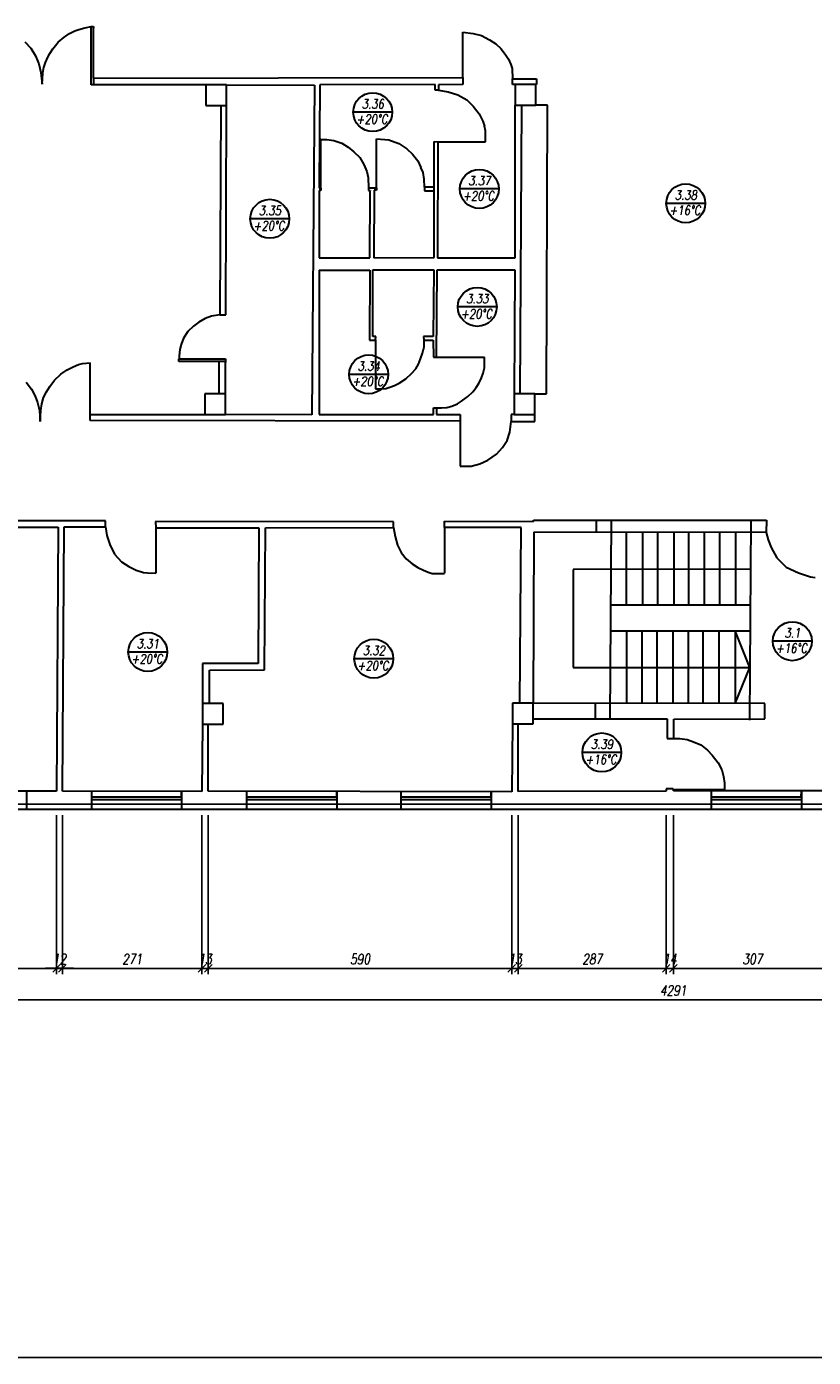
# Model space of a CAD drawing. Header units: inches. Extents: x 1464 to 9264, y -7670 to 9130.
# Tile 2 of 27: x 3832 to 5360, y -7670 to -5087. Entities that reach past the tile are written whole.
import ezdxf

# ---------------------------------------------------------------- set-up
doc = ezdxf.new("R2010")
doc.units = ezdxf.units.IN
doc.header["$MEASUREMENT"] = 0
doc.layers.add('BUDOWLANKA', color=50, linetype='Continuous', lineweight=30)
doc.layers.add('opisy', color=130, linetype='Continuous', lineweight=9)
doc.layers.add('RAMKA', color=3, linetype='Continuous')
doc.layers.add('wymiar', color=130, linetype='Continuous')
doc.styles.add('100-K-S', font='simplex.shx', dxfattribs={"width": 0.8, "oblique": 10, "height": 20})
doc.styles.add('standard 100', font='simplex.shx', dxfattribs={"width": 0.75, "oblique": 10, "height": 20})
doc.dimstyles.new('1 100', dxfattribs={"dimscale": 2, "dimtxt": 20, "dimasz": 0.9, "dimexe": 10, "dimexo": 35, "dimgap": 4, "dimtad": 1, "dimdec": 0, "dimrnd": 0.5, "dimtxsty": 'standard 100', "dimblk": 'zasieczka', "dimcen": 2.5, "dimdle": 25, "dimse1": 1, "dimse2": 1, "dimclrd": 256, "dimclre": 5, "dimclrt": 256, "dimadec": 5, "dimazin": 3, "dimtfac": 1, "dimtdec": 0, "dimtix": 1, "dimtmove": 0, "dimatfit": 3, "dimldrblk": 'CLOSEDBLANK', "dimfxl": 1, "dimlwd": -1, "dimlwe": 18, "dimarcsym": 0})

# ---------------------------------------------------------------- blocks, each defined once
blk = doc.blocks.new('zasieczka')
at = {"linetype": 'Continuous'}
for p, q in [((12, 0), (-12, 0)), ((4.1, 4.1), (-4.1, -4.1)), ((0, 6.2), (0, -6.2))]:
    blk.add_line(p, q, dxfattribs=at)
blk = doc.blocks.new('*D812')
at = {"layer": 'Defpoints', "color": 0}
for p in [(284.5, -7754.9), (576.1, -7755.1), (576.1, -8099.1)]:
    blk.add_point(p, dxfattribs=at)
at = {"layer": 'wymiar'}
blk.add_line((286.3, -8099.1), (574.3, -8099.1), dxfattribs=at)
at = {"layer": 'wymiar', "xscale": 1.799999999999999, "yscale": 1.799999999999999, "zscale": 1.799999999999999, "rotation": 180}
blk.add_blockref('zasieczka', (284.5, -8099.1), dxfattribs=at)
at = {"layer": 'wymiar', "xscale": 1.799999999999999, "yscale": 1.799999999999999, "zscale": 1.799999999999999}
blk.add_blockref('zasieczka', (576.1, -8099.1), dxfattribs=at)
at = {"layer": 'wymiar', "insert": (430.3, -8081.1), "char_height": 20, "attachment_point": 5, "style": 'standard 100'}
blk.add_mtext('292', dxfattribs=at)
blk = doc.blocks.new('_ClosedBlank')
at = {"color": 0, "linetype": 'ByBlock', "lineweight": -2}
for p, q in [((-1, 0.2), (0, 0)), ((-1, 0.2), (-1, -0.2)), ((0, 0), (-1, -0.2))]:
    blk.add_line(p, q, dxfattribs=at)
blk = doc.blocks.new('*D813')
at = {"layer": 'Defpoints', "color": 0}
for p in [(576.1, -7755.1), (587.6, -7755.1), (587.6, -8099.1)]:
    blk.add_point(p, dxfattribs=at)
at = {"layer": 'wymiar'}
for p, q in [((574.3, -8099.1), (572.5, -8099.1)), ((576.1, -8099.1), (587.6, -8099.1)), ((589.4, -8099.1), (591.2, -8099.1))]:
    blk.add_line(p, q, dxfattribs=at)
at = {"layer": 'wymiar', "xscale": 1.799999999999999, "yscale": 1.799999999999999, "zscale": 1.799999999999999}
blk.add_blockref('zasieczka', (576.1, -8099.1), dxfattribs=at)
at = {"layer": 'wymiar', "xscale": 1.799999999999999, "yscale": 1.799999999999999, "zscale": 1.799999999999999, "rotation": 180}
blk.add_blockref('zasieczka', (587.6, -8099.1), dxfattribs=at)
at = {"layer": 'wymiar', "insert": (581.9, -8081.1), "char_height": 20, "attachment_point": 5, "style": 'standard 100'}
blk.add_mtext('12', dxfattribs=at)
blk = doc.blocks.new('*D814')
at = {"layer": 'Defpoints', "color": 0}
for p in [(587.6, -7755.1), (858.5, -7755.8), (858.5, -8099.1)]:
    blk.add_point(p, dxfattribs=at)
at = {"layer": 'wymiar'}
blk.add_line((589.4, -8099.1), (856.7, -8099.1), dxfattribs=at)
at = {"layer": 'wymiar', "xscale": 1.799999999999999, "yscale": 1.799999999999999, "zscale": 1.799999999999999, "rotation": 180}
blk.add_blockref('zasieczka', (587.6, -8099.1), dxfattribs=at)
at = {"layer": 'wymiar', "xscale": 1.799999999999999, "yscale": 1.799999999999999, "zscale": 1.799999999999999}
blk.add_blockref('zasieczka', (858.5, -8099.1), dxfattribs=at)
at = {"layer": 'wymiar', "insert": (723.1, -8081.1), "char_height": 20, "attachment_point": 5, "style": 'standard 100'}
blk.add_mtext('271', dxfattribs=at)
blk = doc.blocks.new('*D815')
at = {"layer": 'Defpoints', "color": 0}
for p in [(858.5, -7755.8), (870.9, -7755.3), (870.9, -8099.1)]:
    blk.add_point(p, dxfattribs=at)
at = {"layer": 'wymiar'}
for p, q in [((856.7, -8099.1), (854.9, -8099.1)), ((858.5, -8099.1), (870.9, -8099.1)), ((872.7, -8099.1), (874.5, -8099.1))]:
    blk.add_line(p, q, dxfattribs=at)
at = {"layer": 'wymiar', "xscale": 1.799999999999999, "yscale": 1.799999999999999, "zscale": 1.799999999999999}
blk.add_blockref('zasieczka', (858.5, -8099.1), dxfattribs=at)
at = {"layer": 'wymiar', "xscale": 1.799999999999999, "yscale": 1.799999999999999, "zscale": 1.799999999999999, "rotation": 180}
blk.add_blockref('zasieczka', (870.9, -8099.1), dxfattribs=at)
at = {"layer": 'wymiar', "insert": (864.7, -8081.1), "char_height": 20, "attachment_point": 5, "style": 'standard 100'}
blk.add_mtext('13', dxfattribs=at)
blk = doc.blocks.new('*D816')
at = {"layer": 'Defpoints', "color": 0}
for p in [(870.9, -7755.3), (1460.5, -7756.7), (1460.5, -8099.1)]:
    blk.add_point(p, dxfattribs=at)
at = {"layer": 'wymiar'}
blk.add_line((872.7, -8099.1), (1458.7, -8099.1), dxfattribs=at)
at = {"layer": 'wymiar', "xscale": 1.799999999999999, "yscale": 1.799999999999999, "zscale": 1.799999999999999, "rotation": 180}
blk.add_blockref('zasieczka', (870.9, -8099.1), dxfattribs=at)
at = {"layer": 'wymiar', "xscale": 1.799999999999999, "yscale": 1.799999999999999, "zscale": 1.799999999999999}
blk.add_blockref('zasieczka', (1460.5, -8099.1), dxfattribs=at)
at = {"layer": 'wymiar', "insert": (1165.7, -8081.1), "char_height": 20, "attachment_point": 5, "style": 'standard 100'}
blk.add_mtext('590', dxfattribs=at)
blk = doc.blocks.new('*D817')
at = {"layer": 'Defpoints', "color": 0}
for p in [(1460.5, -7756.7), (1473.2, -7756.1), (1473.2, -8099.1)]:
    blk.add_point(p, dxfattribs=at)
at = {"layer": 'wymiar'}
for p, q in [((1458.7, -8099.1), (1456.9, -8099.1)), ((1460.5, -8099.1), (1473.2, -8099.1)), ((1475, -8099.1), (1476.8, -8099.1))]:
    blk.add_line(p, q, dxfattribs=at)
at = {"layer": 'wymiar', "xscale": 1.799999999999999, "yscale": 1.799999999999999, "zscale": 1.799999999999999}
blk.add_blockref('zasieczka', (1460.5, -8099.1), dxfattribs=at)
at = {"layer": 'wymiar', "xscale": 1.799999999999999, "yscale": 1.799999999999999, "zscale": 1.799999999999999, "rotation": 180}
blk.add_blockref('zasieczka', (1473.2, -8099.1), dxfattribs=at)
at = {"layer": 'wymiar', "insert": (1466.9, -8081.1), "char_height": 20, "attachment_point": 5, "style": 'standard 100'}
blk.add_mtext('13', dxfattribs=at)
blk = doc.blocks.new('*D818')
at = {"layer": 'Defpoints', "color": 0}
for p in [(1473.2, -7756.1), (1760.4, -7755.3), (1760.4, -8099.1)]:
    blk.add_point(p, dxfattribs=at)
at = {"layer": 'wymiar'}
blk.add_line((1475, -8099.1), (1758.6, -8099.1), dxfattribs=at)
at = {"layer": 'wymiar', "xscale": 1.799999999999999, "yscale": 1.799999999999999, "zscale": 1.799999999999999, "rotation": 180}
blk.add_blockref('zasieczka', (1473.2, -8099.1), dxfattribs=at)
at = {"layer": 'wymiar', "xscale": 1.799999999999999, "yscale": 1.799999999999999, "zscale": 1.799999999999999}
blk.add_blockref('zasieczka', (1760.4, -8099.1), dxfattribs=at)
at = {"layer": 'wymiar', "insert": (1616.8, -8081.1), "char_height": 20, "attachment_point": 5, "style": 'standard 100'}
blk.add_mtext('287', dxfattribs=at)
blk = doc.blocks.new('*D819')
at = {"layer": 'Defpoints', "color": 0}
for p in [(1760.4, -7755.3), (1774.4, -7754.8), (1774.4, -8099.1)]:
    blk.add_point(p, dxfattribs=at)
at = {"layer": 'wymiar'}
for p, q in [((1758.6, -8099.1), (1756.8, -8099.1)), ((1760.4, -8099.1), (1774.4, -8099.1)), ((1776.2, -8099.1), (1778, -8099.1))]:
    blk.add_line(p, q, dxfattribs=at)
at = {"layer": 'wymiar', "xscale": 1.799999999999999, "yscale": 1.799999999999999, "zscale": 1.799999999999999}
blk.add_blockref('zasieczka', (1760.4, -8099.1), dxfattribs=at)
at = {"layer": 'wymiar', "xscale": 1.799999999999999, "yscale": 1.799999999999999, "zscale": 1.799999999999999, "rotation": 180}
blk.add_blockref('zasieczka', (1774.4, -8099.1), dxfattribs=at)
at = {"layer": 'wymiar', "insert": (1767.4, -8081.1), "char_height": 20, "attachment_point": 5, "style": 'standard 100'}
blk.add_mtext('14', dxfattribs=at)
blk = doc.blocks.new('*D820')
at = {"layer": 'Defpoints', "color": 0}
for p in [(1774.4, -7754.8), (2081.3, -7754.3), (2081.3, -8099.1)]:
    blk.add_point(p, dxfattribs=at)
at = {"layer": 'wymiar'}
blk.add_line((1776.2, -8099.1), (2079.5, -8099.1), dxfattribs=at)
at = {"layer": 'wymiar', "xscale": 1.799999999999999, "yscale": 1.799999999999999, "zscale": 1.799999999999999, "rotation": 180}
blk.add_blockref('zasieczka', (1774.4, -8099.1), dxfattribs=at)
at = {"layer": 'wymiar', "xscale": 1.799999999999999, "yscale": 1.799999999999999, "zscale": 1.799999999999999}
blk.add_blockref('zasieczka', (2081.3, -8099.1), dxfattribs=at)
at = {"layer": 'wymiar', "insert": (1927.9, -8081.1), "char_height": 20, "attachment_point": 5, "style": 'standard 100'}
blk.add_mtext('307', dxfattribs=at)
blk = doc.blocks.new('*D763')
at = {"layer": 'Defpoints', "color": 0}
for p in [(-371.6, -7719.6), (3919.5, -7728.5), (3919.5, -8160.1)]:
    blk.add_point(p, dxfattribs=at)
at = {"layer": 'wymiar'}
blk.add_line((-369.8, -8160.1), (3917.7, -8160.1), dxfattribs=at)
at = {"layer": 'wymiar', "xscale": 1.799999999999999, "yscale": 1.799999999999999, "zscale": 1.799999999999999, "rotation": 180}
blk.add_blockref('zasieczka', (-371.6, -8160.1), dxfattribs=at)
at = {"layer": 'wymiar', "xscale": 1.799999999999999, "yscale": 1.799999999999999, "zscale": 1.799999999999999}
blk.add_blockref('zasieczka', (3919.5, -8160.1), dxfattribs=at)
at = {"layer": 'wymiar', "insert": (1774, -8142.1), "char_height": 20, "attachment_point": 5, "style": 'standard 100'}
blk.add_mtext('4291', dxfattribs=at)
blk = doc.blocks.new('A$C36685AB7')
at = {"layer": 'BUDOWLANKA'}
for p, q in [((2480.8, 2580.9), (2493.2, 2583.4)), ((2493.2, 2471.4), (2493.2, 2583.4)), ((2493.2, 2583.4), (2497.4, 2583.4)), ((2497.4, 2483.5), (2497.4, 2583.4)), ((2497.4, 2583.4), (2497.4, 2580.4)), ((2429.3, 2553), (2439.9, 2562.5)), ((2439.9, 2562.5), (2451, 2569.8)), ((2451, 2569.8), (2461.2, 2575)), ((2461.2, 2575), (2469.5, 2577.5)), ((2469.5, 2577.5), (2480.8, 2580.9)), ((3214.8, 2484.3), (3214.8, 2572.4)), ((3214.8, 2572.4), (3234.9, 2570.3)), ((3234.9, 2570.3), (3251.2, 2565.9)), ((3251.2, 2565.9), (3266.8, 2558)), ((3266.8, 2558), (3279.3, 2550.1)), ((2364.1, 2554), (2375.7, 2541.3)), ((2375.7, 2541.3), (2385.3, 2526.7)), ((2412.9, 2531.3), (2418.9, 2540.5)), ((2418.9, 2540.5), (2429.3, 2553)), ((3279.3, 2550.1), (3288.7, 2540.7)), ((3288.7, 2540.7), (3297.4, 2530.1)), ((2385.3, 2526.7), (2391.8, 2510.9)), ((2391.8, 2510.9), (2395.7, 2494)), ((2401.3, 2503.8), (2404.3, 2514)), ((2404.3, 2514), (2409, 2524)), ((2409, 2524), (2412.9, 2531.3)), ((3297.4, 2530.1), (3304.1, 2520.1)), ((3304.1, 2520.1), (3308.5, 2509.7)), ((3308.5, 2509.7), (3310.8, 2502)), ((2395.7, 2494), (2397.8, 2471.6)), ((2397.8, 2471.6), (2399.5, 2493.1)), ((2399.5, 2493.1), (2401.3, 2504.4)), ((2497.4, 2483.5), (3214.8, 2484.3)), ((2497.4, 2483.5), (2497.4, 2471.4)), ((3214.8, 2484.3), (3214.8, 2470.7)), ((3310.8, 2502), (3311.6, 2482.2)), ((3311.8, 2470.9), (3311.6, 2482.2)), ((3311.6, 2482.2), (3358.4, 2482)), ((3358.4, 2482), (3358.4, 2470.9)), ((2493.2, 2470.2), (2493.2, 2472.4)), ((2716.1, 2470.2), (2493.2, 2470.2)), ((2497.4, 2472.4), (2497.4, 2470.2)), ((2756.1, 2470.2), (2716.1, 2470.2)), ((2716.1, 2470.2), (2716.1, 2430.2)), ((2756.1, 2430.2), (2756.1, 2470.2)), ((2756.1, 2470.2), (2927.1, 2469.7)), ((2927.1, 2469.7), (2921.9, 1829.6)), ((2937.3, 2470.5), (2936.3, 2270)), ((3161.4, 2470.7), (2937.3, 2470.5)), ((3161.3, 2459.9), (3161.4, 2470.7)), ((3167.9, 2459.8), (3161.3, 2459.9)), ((3214.8, 2470.7), (3167.9, 2470.5)), ((3167.9, 2470.5), (3167.9, 2459.8)), ((3167.9, 2459.8), (3186.8, 2456.9)), ((3186.8, 2456.9), (3205.2, 2450.8)), ((3316.9, 2470.9), (3311.8, 2470.9)), ((3356.9, 2470.9), (3316.9, 2470.9)), ((3316.9, 2470.9), (3316.9, 2430.9)), ((3358.4, 2470.9), (3354.9, 2470.9)), ((3356.9, 2430.9), (3356.9, 2470.9)), ((2716.1, 2430.2), (2756.1, 2430.2)), ((2745.1, 2430.2), (2743.4, 2024)), ((2754.7, 2024), (2756.1, 2430.2)), ((3205.2, 2450.8), (3222.9, 2441.2)), ((3222.9, 2441.2), (3235.4, 2428.9)), ((3235.4, 2428.9), (3246.8, 2414.1)), ((3316.8, 2134.3), (3316.9, 2430.9)), ((3316.9, 2430.9), (3356.9, 2430.9)), ((3329, 2430.9), (3326.1, 1870.5)), ((3327.7, 2430.9), (3327.7, 2430.9)), ((3379.3, 2430.9), (3356.9, 2430.9)), ((3377.8, 1870.5), (3379.3, 2430.9)), ((3246.8, 2414.1), (3253.9, 2399.8)), ((3253.9, 2399.8), (3257.3, 2390.3)), ((3259.1, 2381), (3257.3, 2390.3)), ((3259.2, 2375.6), (3259.1, 2381)), ((2939.3, 2364.4), (2936.8, 2364.4)), ((2939.3, 2270), (2939.3, 2364.4)), ((2939.3, 2364.4), (2951, 2364.4)), ((2951, 2364.4), (2964.3, 2362.4)), ((2964.3, 2362.4), (2979.8, 2357.4)), ((2979.8, 2357.4), (2992.3, 2349.2)), ((3047.4, 2270.6), (3047.4, 2365.4)), ((3047.4, 2365.4), (3071.1, 2363.3)), ((3071.1, 2363.3), (3090.7, 2356.8)), ((3090.7, 2356.8), (3106.1, 2346.4)), ((3159.2, 2134.9), (3159.6, 2360.1)), ((3159.6, 2360.1), (3166.8, 2360)), ((3166.8, 2360), (3166.1, 2134.3)), ((3166.8, 2360), (3259.2, 2360)), ((3259.2, 2360), (3259.2, 2375.6)), ((2992.3, 2349.2), (3003.7, 2340.1)), ((3003.7, 2340.1), (3015.2, 2329.4)), ((3015.2, 2329.4), (3022.7, 2315.7)), ((3106.1, 2346.4), (3117.3, 2336)), ((3117.3, 2336), (3127.6, 2323.1)), ((3022.7, 2315.7), (3028.9, 2302.3)), ((3028.9, 2302.3), (3031.4, 2290.7)), ((3127.6, 2323.1), (3133.8, 2309.7)), ((3138, 2300.3), (3133.8, 2309.7)), ((3140.3, 2287.5), (3138, 2300.3)), ((3031.4, 2290.7), (3032.1, 2270.7)), ((3140.6, 2271.5), (3140.3, 2287.5)), ((2936.3, 2265.3), (2935.8, 2134.3)), ((2936.3, 2270), (2939.3, 2270)), ((2939.3, 2265.2), (2936.3, 2265.3)), ((2939.3, 2270), (2939.3, 2265.2)), ((3032.1, 2270.7), (3047.4, 2270.6)), ((3032.1, 2270.7), (3032.1, 2265.5)), ((3032.1, 2265.5), (3034.8, 2265.4)), ((3034.5, 2134.3), (3035, 2264.3)), ((3034.8, 2265.4), (3035, 2264.3)), ((3042.6, 2265.6), (3042.2, 2134.7)), ((3047.4, 2265.7), (3042.6, 2265.6)), ((3047.4, 2270.6), (3047.4, 2265.7)), ((3159.5, 2271.4), (3140.6, 2271.5)), ((3140.6, 2271.5), (3140.7, 2264.8)), ((3140.7, 2264.8), (3159.5, 2264.8)), ((2935.8, 2134.3), (3034.5, 2134.3)), ((3042.2, 2134.7), (3159.2, 2134.9)), ((3166.1, 2134.3), (3316.8, 2134.3)), ((2936, 2110.9), (3034.7, 2110.9)), ((2936, 2110.9), (2936, 1830.4)), ((3034.7, 2110.9), (3034.1, 1974.7)), ((3040.3, 1982), (3040.4, 2111.3)), ((3040.4, 2111.3), (3158.7, 2111.4)), ((3158.7, 2111.4), (3157.5, 1982)), ((3163.8, 1941.7), (3165.3, 2111.4)), ((3165.3, 2111.4), (3315.9, 2111.5)), ((3315.9, 2111.5), (3315.1, 1870.5)), ((2714.9, 2017), (2702, 2009.9)), ((2726.6, 2021.1), (2714.9, 2017)), ((2743.4, 2024), (2726.6, 2021.1)), ((2743.4, 2024), (2754.7, 2024)), ((2681.2, 1991.5), (2672.4, 1978.4)), ((2691.8, 2001.8), (2681.2, 1991.5)), ((2702, 2009.9), (2691.8, 2001.8)), ((2668.2, 1966.3), (2665.3, 1956.5)), ((2672.4, 1978.4), (2668.2, 1966.3)), ((3034.1, 1974.7), (3045.7, 1974.8)), ((3045.8, 1982.1), (3040.3, 1982)), ((3045.7, 1974.8), (3045.8, 1982.1)), ((3045.7, 1975.4), (3045.7, 1880.4)), ((3157.5, 1982), (3139, 1981.8)), ((3139, 1981.8), (3139.2, 1974.9)), ((3139.2, 1974.9), (3157.7, 1975)), ((3139.2, 1974.9), (3139.3, 1967.9)), ((3139.3, 1967.9), (3139.3, 1963.1)), ((3157.7, 1975), (3158, 1941.6)), ((2663.2, 1933.5), (2663.2, 1938.4)), ((2663.2, 1938.4), (2754.2, 1938.4)), ((2665.3, 1956.5), (2664.1, 1944)), ((2664.1, 1944), (2664.1, 1938.4)), ((2754.2, 1938.4), (2754.2, 1931.4)), ((3129, 1927.9), (3133.2, 1938.2)), ((3133.2, 1938.2), (3136.9, 1949.2)), ((3136.9, 1949.2), (3139, 1957.5)), ((3139.3, 1963.1), (3139, 1957.5)), ((3158, 1941.6), (3163.8, 1941.7)), ((3163.8, 1941.7), (3257.2, 1941.7)), ((3257.4, 1921.1), (3257.2, 1941.7)), ((2434.4, 1908.5), (2446.5, 1917)), ((2446.5, 1917), (2458, 1923)), ((2458, 1923), (2468.6, 1927.2)), ((2468.6, 1927.2), (2476.6, 1929.7)), ((2476.6, 1929.7), (2491.3, 1930.4)), ((2491.3, 1830.7), (2491.3, 1930.4)), ((2741.8, 1933.5), (2663.2, 1933.5)), ((2741.6, 1870.7), (2741.8, 1933.7)), ((2753.8, 1933.4), (2741.8, 1933.5)), ((2753.8, 1870.7), (2753.8, 1933.4)), ((3115.6, 1910.1), (3123.5, 1919)), ((3123.5, 1919), (3129, 1927.9)), ((3254.3, 1910.5), (3257.4, 1921.1)), ((2366.9, 1893.4), (2377.5, 1879.8)), ((2412.9, 1884.7), (2422.1, 1897.2)), ((2422.1, 1897.2), (2434.4, 1908.5)), ((3073.3, 1883.6), (3082.2, 1886.9)), ((3082.2, 1886.9), (3091.4, 1891.5)), ((3091.4, 1891.5), (3104.7, 1899.9)), ((3104.7, 1899.9), (3115.6, 1910.1)), ((3240.9, 1883), (3246.8, 1891.9)), ((3246.8, 1891.9), (3251.5, 1901.3)), ((3251.5, 1901.3), (3254.3, 1910.5)), ((2377.5, 1879.8), (2384.2, 1866.3)), ((2384.2, 1866.3), (2389, 1853.4)), ((2397.2, 1851.4), (2400.7, 1863.3)), ((2400.7, 1863.3), (2406.5, 1874.5)), ((2406.5, 1874.5), (2412.9, 1884.7)), ((2753.8, 1870.7), (2713.8, 1870.7)), ((2713.8, 1870.7), (2713.8, 1830.7)), ((2753.8, 1830.7), (2753.8, 1870.7)), ((3045.7, 1880.4), (3056.6, 1880.3)), ((3056.6, 1880.3), (3065.8, 1881.1)), ((3065.8, 1881.1), (3073.3, 1883.6)), ((3212.4, 1856.5), (3224.7, 1865.3)), ((3224.7, 1865.3), (3234.7, 1874.4)), ((3234.7, 1874.4), (3240.9, 1883)), ((3355.1, 1870.5), (3315.1, 1870.5)), ((3315.1, 1870.5), (3315.1, 1830.5)), ((3355.1, 1830.5), (3355.1, 1870.5)), ((3355.1, 1870.5), (3377.8, 1870.5)), ((2389, 1853.4), (2393, 1838.2)), ((2393, 1838.2), (2394.4, 1817.1)), ((2394.4, 1817.1), (2395.3, 1838.4)), ((2395.3, 1838.4), (2397.2, 1851.4)), ((3158.2, 1830.4), (3158.2, 1843.4)), ((3158.2, 1843.4), (3164.2, 1843.4)), ((3164.2, 1843.4), (3164.2, 1830.4)), ((3164.2, 1843.4), (3173.4, 1843.4)), ((3173.4, 1843.4), (3183.8, 1844)), ((3183.8, 1844), (3193.6, 1846.5)), ((3193.6, 1846.5), (3204.5, 1851.3)), ((3204.5, 1851.3), (3212.4, 1856.5)), ((2491.3, 1818.7), (2491.3, 1830.7)), ((2491.3, 1830.7), (2713.8, 1830.7)), ((3209.1, 1817.2), (2491.3, 1818.7)), ((2713.8, 1830.7), (2753.8, 1830.7)), ((2921.9, 1829.6), (2753.8, 1830.7)), ((2936, 1830.4), (3158.2, 1830.4)), ((3164.2, 1830.4), (3210.2, 1830.4)), ((3209.1, 1817.2), (3210.2, 1817.2)), ((3210.2, 1830.4), (3210.2, 1816.4)), ((3210.2, 1816.4), (3210.2, 1730.4)), ((3308, 1806.2), (3309.3, 1816.6)), ((3315.1, 1830.5), (3309.1, 1830.5)), ((3309.1, 1830.5), (3309.3, 1816.6)), ((3309.3, 1816.6), (3355, 1817)), ((3315.1, 1830.5), (3355.1, 1830.5)), ((3355, 1817), (3355, 1830.5)), ((3301, 1780.1), (3306.2, 1795.8)), ((3306.2, 1795.8), (3308, 1806.2)), ((3280.4, 1753.6), (3292.1, 1766.6)), ((3292.1, 1766.6), (3301, 1780.1)), ((3231.2, 1730.3), (3248.1, 1734.3)), ((3248.1, 1734.3), (3263.5, 1741.6)), ((3263.5, 1741.6), (3280.4, 1753.6)), ((3210.2, 1730.4), (3231.2, 1730.3)), ((2335.8, 1611.5), (2428.9, 1611.8)), ((2521.3, 1624.2), (2336, 1624)), ((2428.9, 1611.8), (2425.9, 1099.3)), ((2437.4, 1099.3), (2440.4, 1612.3)), ((2440.4, 1612.3), (2521.3, 1612.6)), ((2521.3, 1612.6), (2521.3, 1624.2)), ((2521.3, 1612.6), (2523.8, 1595.6)), ((3080.4, 1622.2), (2618.4, 1622.8)), ((2618.4, 1622.8), (2618.6, 1610.5)), ((2618.6, 1610.5), (2818.8, 1610.4)), ((2618.6, 1610.5), (2618.6, 1522.4)), ((2818.8, 1610.4), (2817.3, 1347.1)), ((2830.1, 1334.7), (2832.1, 1610.4)), ((2832.1, 1610.4), (3080.4, 1610.9)), ((3080.4, 1610.9), (3080.4, 1622.2)), ((3080.4, 1610.9), (3083.6, 1593.3)), ((3179.8, 1611.1), (3179.6, 1623.2)), ((3179.6, 1623.2), (3352.1, 1622.8)), ((3328.1, 1611.1), (3179.8, 1611.1)), ((3179.8, 1611.1), (3179.8, 1522.4)), ((3326, 1269.8), (3328.1, 1611.1)), ((3352.1, 1622.8), (3352.2, 1625)), ((3352.2, 1625), (3804.7, 1625.2)), ((3474.3, 1625.1), (3474.3, 1601.7)), ((3503, 1625.1), (3500.9, 1239.5)), ((3774.8, 1625.2), (3771.7, 1236.8)), ((3804.7, 1625.2), (3804.1, 1601.6)), ((2523.8, 1595.6), (2529.4, 1578.3)), ((2529.4, 1578.3), (2538.6, 1559.4)), ((3083.6, 1593.3), (3088.4, 1577)), ((3088.4, 1577), (3095.5, 1562.4)), ((3352.8, 1601.7), (3351.5, 1269.8)), ((3804.1, 1601.6), (3352.8, 1601.7)), ((3532.7, 1601.6), (3532.5, 1460.6)), ((3564.1, 1601.6), (3564.1, 1460.7)), ((3593.2, 1601.6), (3593.2, 1460.7)), ((3624.7, 1601.6), (3624.7, 1460.7)), ((3653.7, 1601.6), (3653.7, 1460.7)), ((3683.6, 1601.6), (3683.6, 1460.7)), ((3713.4, 1601.6), (3713.4, 1460.7)), ((3744.7, 1601.6), (3744.7, 1460.7)), ((3804.1, 1601.6), (3808.5, 1586.9)), ((3808.5, 1586.9), (3814.3, 1572.1)), ((2538.6, 1559.4), (2551.9, 1544.6)), ((3095.5, 1562.4), (3105.3, 1550.1)), ((3105.3, 1550.1), (3117, 1540.7)), ((3814.3, 1572.1), (3825.2, 1552.3)), ((3825.2, 1552.3), (3843.4, 1534.1)), ((2551.9, 1544.6), (2566.5, 1535.4)), ((2566.5, 1535.4), (2580.7, 1527.9)), ((2580.7, 1527.9), (2594.8, 1523.7)), ((3117, 1540.7), (3127.8, 1533.2)), ((3127.8, 1533.2), (3138.4, 1528.2)), ((3138.4, 1528.2), (3148, 1524.3)), ((3148, 1524.3), (3155.7, 1522)), ((3774, 1530.4), (3429.2, 1529.4)), ((3429.2, 1529.4), (3429.2, 1339.4)), ((3843.4, 1534.1), (3867, 1522.8)), ((2594.8, 1523.7), (2602.3, 1522.7)), ((2602.3, 1522.7), (2618.6, 1522.4)), ((3155.7, 1522), (3165.1, 1522)), ((3165.1, 1522), (3179.8, 1522)), ((3867, 1522.8), (3890.7, 1515.4)), ((3890.7, 1515.4), (3899.3, 1513.7)), ((3502.1, 1460.7), (3772.2, 1460.7)), ((3501.9, 1410.4), (3771.4, 1410.4)), ((3533.1, 1410.4), (3532.9, 1269.6)), ((3563.1, 1410.4), (3562.9, 1269.6)), ((3591.7, 1410.4), (3591.7, 1268.9)), ((3623.2, 1410.4), (3623.2, 1269.5)), ((3652.6, 1410.4), (3652.5, 1269.5)), ((3681.5, 1410.4), (3681.4, 1269.5)), ((3712.6, 1410.4), (3712.5, 1269.4)), ((3744.1, 1410.4), (3744, 1269.4)), ((3772.5, 1339.4), (3744.1, 1410.4)), ((2709.6, 1347.1), (2709.4, 1269.3)), ((2817.3, 1347.1), (2709.6, 1347.1)), ((2722.7, 1272), (2723, 1334.3)), ((2723, 1334.3), (2830.1, 1334.7)), ((3429.2, 1339.4), (3772.5, 1339.4)), ((3744, 1269.4), (3772.5, 1339.4)), ((2749.4, 1269.3), (2709.4, 1269.3)), ((2709.4, 1269.3), (2709.4, 1229.3)), ((2749.4, 1229.3), (2749.4, 1269.3)), ((3351.5, 1269.8), (3311.5, 1269.8)), ((3311.5, 1269.8), (3311.5, 1229.8)), ((3351.5, 1229.8), (3351.5, 1269.8)), ((3802, 1269.3), (3351.5, 1269.8)), ((3472.1, 1269.7), (3472.1, 1239.5)), ((3802, 1239.7), (3802, 1269.3)), ((2709.4, 1229.3), (2708.2, 1098.5)), ((2709.4, 1229.3), (2749.4, 1229.3)), ((2720.6, 1099), (2720.6, 1229.3)), ((3311.5, 1229.8), (3310.2, 1097.6)), ((3311.5, 1229.8), (3351.5, 1229.8)), ((3322.9, 1098.2), (3322.9, 1229.8)), ((3351.5, 1239.5), (3612, 1239.5)), ((3612, 1239.5), (3612.2, 1201.1)), ((3624.9, 1239.2), (3802, 1239.7)), ((3624.9, 1201.3), (3624.9, 1239.2)), ((3771.7, 1237.5), (3771.7, 1237.5)), ((3612.2, 1201.1), (3624.9, 1201.3)), ((3624.9, 1201.3), (3636.9, 1201.5)), ((3636.9, 1201.5), (3650.6, 1199.6)), ((3650.6, 1199.6), (3663.2, 1195.1)), ((3663.2, 1195.1), (3677.3, 1188.8)), ((3677.3, 1188.8), (3690.2, 1179)), ((3690.2, 1179), (3699.4, 1169.2)), ((3699.4, 1169.2), (3710.9, 1154.4)), ((3710.9, 1154.4), (3718.4, 1140.5)), ((3718.4, 1140.5), (3721.7, 1127.8)), ((3721.7, 1127.8), (3723.2, 1115)), ((3723.2, 1115), (3723.2, 1102.6)), ((2425.9, 1099.3), (2134.2, 1099.4)), ((2367.7, 1099.3), (2367.7, 1074.2)), ((2708.2, 1098.5), (2437.4, 1099.3)), ((2493.5, 1099.1), (2493.5, 1074.2)), ((2493.5, 1087.9), (2668.7, 1087.9)), ((2668.7, 1087.9), (2668.8, 1098.6)), ((2668.8, 1098.6), (2668.8, 1074.2)), ((3310.2, 1097.6), (2720.6, 1099)), ((2794.9, 1098.8), (2794.9, 1074.2)), ((2794.9, 1087.9), (2970.1, 1087.9)), ((2970.1, 1087.9), (2970.2, 1098.4)), ((2970.2, 1098.4), (2970.2, 1074.2)), ((3094.7, 1098.1), (3094.7, 1074.2)), ((3094.7, 1087.9), (3269.9, 1087.9)), ((3269.9, 1087.9), (3270, 1097.7)), ((3270, 1097.7), (3270, 1074.2)), ((3610.1, 1099), (3322.9, 1098.2)), ((3623.9, 1104), (3610.1, 1103.6)), ((3610.1, 1103.6), (3610.1, 1099)), ((3624.1, 1099.6), (3623.9, 1104)), ((3723.2, 1102.6), (3624, 1101.8)), ((3931, 1100.1), (3624.1, 1099.6)), ((3697.4, 1099.7), (3697.4, 1074.2)), ((3697.4, 1087.9), (3872.6, 1087.9)), ((3872.6, 1087.9), (3872.7, 1100)), ((3872.7, 1100), (3872.7, 1074.3)), ((1488.3, 1074.1), (5725.8, 1074.4)), ((1488.3, 1064.1), (5715.8, 1064.4)), ((2367.7, 1074.2), (2367.7, 1064.2)), ((2493.5, 1082.9), (2668.7, 1082.9)), ((2493.5, 1074.2), (2493.5, 1064.2)), ((2668.8, 1074.2), (2668.8, 1064.2)), ((2794.9, 1082.9), (2970.1, 1082.9)), ((2794.9, 1074.2), (2794.9, 1064.2)), ((2970.2, 1074.2), (2970.2, 1064.2)), ((3094.7, 1082.9), (3269.9, 1082.9)), ((3094.7, 1074.2), (3094.7, 1064.2)), ((3270, 1074.2), (3270, 1064.2)), ((3697.4, 1082.9), (3872.6, 1082.9)), ((3697.4, 1074.2), (3697.4, 1064.2)), ((3872.7, 1074.3), (3872.7, 1064.3))]:
    blk.add_line(p, q, dxfattribs=at)
at = {"layer": 'opisy', "lineweight": 30}
for p, q in [((3077.9, 2417.3), (3002.2, 2417.3)), ((3284.9, 2268.3), (3209.2, 2268.3)), ((3685.9, 2240.3), (3610.2, 2240.3)), ((2877.9, 2210.3), (2802.2, 2210.3)), ((3280.9, 2039.3), (3205.2, 2039.3)), ((3069.9, 1908.3), (2994.2, 1908.3)), ((2640.9, 1369.3), (2565.2, 1369.3)), ((3892.9, 1390.3), (3817.2, 1390.3)), ((3079.9, 1356.3), (3004.2, 1356.3)), ((3522.9, 1174.3), (3447.2, 1174.3))]:
    blk.add_line(p, q, dxfattribs=at)
for centre in [(3040.1, 2417.3), (3247.1, 2268.3), (3648.1, 2240.3), (2840.1, 2210.3), (3243.1, 2039.3), (3032.1, 1908.3), (3855.1, 1390.3), (2603.1, 1369.3), (3042.1, 1356.3), (3485.1, 1174.3)]:
    blk.add_circle(centre, 37.8, dxfattribs=at)
at = {"layer": 'RAMKA'}
blk.add_line((0, 0), (7800, 0), dxfattribs=at)
at = {"layer": 'wymiar'}
for p, q in [((2425.9, 951.1), (2425.9, 1052.3)), ((2437.4, 951.1), (2437.4, 1052.3)), ((2708.2, 951.1), (2708.2, 1052.3)), ((2720.6, 951.1), (2720.6, 1052.3)), ((3310.2, 951.1), (3310.2, 1052.3)), ((3322.9, 951.1), (3322.9, 1052.3)), ((3610.1, 951.1), (3610.1, 1052.3)), ((3624.1, 951.1), (3624.1, 1052.3)), ((2425.9, 951.1), (2425.9, 755.2)), ((2437.4, 951.1), (2437.4, 755.2)), ((2708.2, 951.1), (2708.2, 755.2)), ((2720.6, 951.1), (2720.6, 755.2)), ((3310.2, 951.1), (3310.2, 755.2)), ((3322.9, 951.1), (3322.9, 755.2)), ((3610.1, 951.1), (3610.1, 755.2)), ((3624.1, 951.1), (3624.1, 755.2))]:
    blk.add_line(p, q, dxfattribs=at)
at = {"layer": 'opisy', "lineweight": 30, "char_height": 18, "style": '100-K-S'}
for s, insert, width, attachment_point in [('3.36', (3040.3, 2433.3), 69.174, 5), ('{\\Fsimplex|c128;+\\Fsimplex.shx|c0;20\\Fsimplex|c128;°C}', (3007.9, 2412.8), 67.166, 1), ('3.37', (3247.3, 2284.3), 69.174, 5), ('{\\Fsimplex|c128;+\\Fsimplex.shx|c0;20\\Fsimplex|c128;°C}', (3214.9, 2263.8), 67.166, 1), ('3.38', (3648.3, 2256.3), 69.174, 5), ('3.35', (2840.3, 2226.3), 69.174, 5), ('{\\Fsimplex|c128;+16°C}', (3615.9, 2235.8), 67.166, 1), ('{\\Fsimplex|c128;+\\Fsimplex.shx|c0;20\\Fsimplex|c128;°C}', (2807.9, 2205.8), 67.166, 1), ('3.33', (3243.3, 2055.3), 69.174, 5), ('{\\Fsimplex|c128;+\\Fsimplex.shx|c0;20\\Fsimplex|c128;°C}', (3210.9, 2034.8), 67.166, 1), ('3.34', (3032.3, 1924.3), 69.174, 5), ('{\\Fsimplex|c128;+\\Fsimplex.shx|c0;20\\Fsimplex|c128;°C}', (2999.9, 1903.8), 67.166, 1), ('3.31', (2603.3, 1385.3), 69.174, 5), ('3.1', (3855.3, 1406.3), 69.174, 5), ('3.32', (3042.3, 1372.3), 69.174, 5), ('{\\Fsimplex|c128;+\\Fsimplex.shx|c0;16\\Fsimplex|c128;°C}', (3822.9, 1385.8), 67.166, 1), ('{\\Fsimplex|c128;+\\Fsimplex.shx|c0;20\\Fsimplex|c128;°C}', (2570.9, 1364.8), 67.166, 1), ('{\\Fsimplex|c128;+\\Fsimplex.shx|c0;20\\Fsimplex|c128;°C}', (3009.9, 1351.8), 67.166, 1), ('3.39', (3485.3, 1190.3), 69.174, 5), ('{\\Fsimplex|c128;+\\Fsimplex.shx|c0;16\\Fsimplex|c128;°C}', (3452.9, 1169.8), 67.166, 1)]:
    blk.add_mtext(s, dxfattribs=dict(at, insert=insert, width=width, attachment_point=attachment_point))
at = {"layer": 'wymiar'}
dim = blk.add_linear_dim(base=(5769.3, 694.3), p1=(1478.1, 1134.7), p2=(5769.3, 1125.8), dimstyle='1 100', dxfattribs=at)
dim.commit()
dim.dimension.update_dxf_attribs({"geometry": '*D763', "text_midpoint": (3623.7, 712.3), "insert": (1849.7, 8854.3)})
for base, p1, p2, picture, middle, set_off in [((2425.9, 755.2), (2134.2, 1099.4), (2425.9, 1099.3), '*D812', (2280, 773.2), (1849.7, 8854.3)), ((2437.3611, 755.2185), (2425.8575, 1099.2811), (2437.3611, 1099.2811), '*D813', (2431.6093, 773.2185), (1849.7163, 8854.3429)), ((2708.2, 755.2), (2437.4, 1099.3), (2708.2, 1098.5), '*D814', (2572.8, 773.2), (1849.7, 8854.3)), ((2720.6, 755.2), (2708.2, 1098.5), (2720.6, 1099), '*D815', (2714.4, 773.2), (1849.7, 8854.3)), ((3310.2, 755.2), (2720.6, 1099), (3310.2, 1097.6), '*D816', (3015.4, 773.2), (1849.7, 8854.3)), ((3322.9, 755.2), (3310.2, 1097.6), (3322.9, 1098.2), '*D817', (3316.6, 773.2), (1849.7, 8854.3)), ((3610.1, 755.2), (3322.9, 1098.2), (3610.1, 1099), '*D818', (3466.5, 773.2), (1849.7, 8854.3)), ((3624.1, 755.2), (3610.1, 1099), (3624.1, 1099.6), '*D819', (3617.1, 773.2), (1849.7, 8854.3)), ((3931, 755.2), (3624.1, 1099.6), (3931, 1100.1), '*D820', (3777.6, 773.2), (1849.7, 8854.3))]:
    dim = blk.add_linear_dim(base=base, p1=p1, p2=p2, dimstyle='1 100', override={"dimtmove": 1}, dxfattribs=at)
    dim.commit()
    dim.dimension.update_dxf_attribs({"geometry": picture, "text_midpoint": middle, "insert": set_off})

msp = doc.modelspace()

# ---------------------------------------------------------------- block references
msp.add_blockref('A$C36685AB7', (1464.1, -7669.9))

doc.saveas('drawing.dxf')
